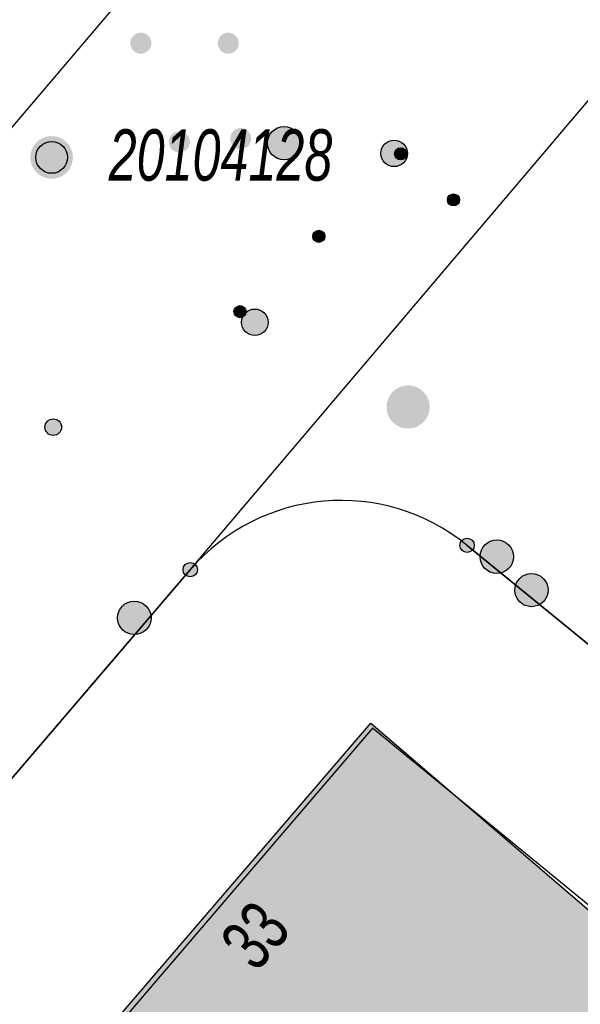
# Model space of a CAD drawing. Header units: metres. Extents: x 2695751 to 2696029, y 1260877 to 1261206.
# Tile 35 of 69: x 2695939 to 2695952, y 1260926 to 1260948. Entities that reach past the tile are written whole.
import ezdxf

# ---------------------------------------------------------------- set-up
doc = ezdxf.new("R2010")
doc.units = ezdxf.units.M
doc.linetypes.add('AUSGEZOGEN', pattern=[0])
for name, color, linetype in [('AV_Gebäudeflächen (BB)', 7, 'AUSGEZOGEN'), ('AV_Haus-Nr.', 7, 'AUSGEZOGEN'), ('AV_Lagefixpunkt-Nr.', 7, 'AUSGEZOGEN'), ('AV_Linien (BB)', 7, 'AUSGEZOGEN'), ('Liegenschaftsgrenzen', 7, 'AUSGEZOGEN'), ('PFAV', 255, 'AUSGEZOGEN'), ('PFAW', 255, 'AUSGEZOGEN'), ('PFEW', 255, 'AUSGEZOGEN'), ('PFWA', 255, 'AUSGEZOGEN'), ('RAEW', 8, 'AUSGEZOGEN'), ('RP_Abstandslinie', 7, 'AUSGEZOGEN')]:
    doc.layers.add(name, color=color, linetype=linetype)
doc.styles.add('ARIAL', font='arial.ttf')

msp = doc.modelspace()

# ---------------------------------------------------------------- hatches: boundary and pattern name
at = {"layer": 'AV_Gebäudeflächen (BB)', "true_color": 0xd2d2d2, "transparency": 33554687}
msp.add_hatch(color=254, dxfattribs=at).paths.add_polyline_path([(2695954.875, 1260925.907), (2695947.236, 1260932.465), (2695939.99, 1260924.03), (2695947.664, 1260917.461), (2695947.922, 1260917.766), (2695950.228, 1260920.495), (2695954.32, 1260916.979), (2695954.472, 1260916.849), (2695958.95, 1260922.287), (2695958.859, 1260922.365), (2695958.905, 1260922.418), (2695958.526, 1260922.744), (2695958.48, 1260922.691), (2695957.532, 1260923.505), (2695957.591, 1260923.574), (2695956.233, 1260924.74), (2695956.175, 1260924.672), (2695955.219, 1260925.492), (2695955.278, 1260925.561)])
at = {"layer": 'PFAV', "transparency": 33554687}
for points in [[(2695940.498, 1260945.248), (2695940.489, 1260945.345), (2695940.459, 1260945.438), (2695940.412, 1260945.524), (2695940.348, 1260945.598), (2695940.271, 1260945.657), (2695940.184, 1260945.7), (2695940.089, 1260945.725), (2695939.992, 1260945.73), (2695939.895, 1260945.715), (2695939.804, 1260945.681), (2695939.721, 1260945.629), (2695939.65, 1260945.562), (2695939.594, 1260945.482), (2695939.556, 1260945.392), (2695939.536, 1260945.297), (2695939.536, 1260945.199), (2695939.556, 1260945.104), (2695939.594, 1260945.014), (2695939.65, 1260944.934), (2695939.721, 1260944.867), (2695939.804, 1260944.815), (2695939.895, 1260944.781), (2695939.992, 1260944.766), (2695940.089, 1260944.771), (2695940.184, 1260944.796), (2695940.271, 1260944.839), (2695940.348, 1260944.898), (2695940.412, 1260944.972), (2695940.459, 1260945.058), (2695940.489, 1260945.151)], [(2695949.572, 1260936.48), (2695949.569, 1260936.513), (2695949.559, 1260936.544), (2695949.543, 1260936.573), (2695949.522, 1260936.598), (2695949.496, 1260936.618), (2695949.466, 1260936.632), (2695949.435, 1260936.641), (2695949.402, 1260936.642), (2695949.369, 1260936.637), (2695949.338, 1260936.626), (2695949.311, 1260936.609), (2695949.287, 1260936.586), (2695949.268, 1260936.559), (2695949.255, 1260936.529), (2695949.248, 1260936.496), (2695949.248, 1260936.464), (2695949.255, 1260936.431), (2695949.268, 1260936.401), (2695949.287, 1260936.374), (2695949.311, 1260936.351), (2695949.338, 1260936.334), (2695949.369, 1260936.323), (2695949.402, 1260936.318), (2695949.435, 1260936.319), (2695949.466, 1260936.328), (2695949.496, 1260936.342), (2695949.522, 1260936.362), (2695949.543, 1260936.387), (2695949.559, 1260936.416), (2695949.569, 1260936.447)], [(2695943.312, 1260935.93), (2695943.309, 1260935.963), (2695943.299, 1260935.994), (2695943.283, 1260936.023), (2695943.262, 1260936.048), (2695943.236, 1260936.068), (2695943.206, 1260936.082), (2695943.175, 1260936.091), (2695943.142, 1260936.092), (2695943.109, 1260936.087), (2695943.078, 1260936.076), (2695943.051, 1260936.059), (2695943.027, 1260936.036), (2695943.008, 1260936.009), (2695942.995, 1260935.979), (2695942.988, 1260935.946), (2695942.988, 1260935.914), (2695942.995, 1260935.881), (2695943.008, 1260935.851), (2695943.027, 1260935.824), (2695943.051, 1260935.801), (2695943.078, 1260935.784), (2695943.109, 1260935.773), (2695943.142, 1260935.768), (2695943.175, 1260935.769), (2695943.206, 1260935.778), (2695943.236, 1260935.792), (2695943.262, 1260935.812), (2695943.283, 1260935.837), (2695943.299, 1260935.866), (2695943.309, 1260935.897)]]:
    msp.add_hatch(color=7, dxfattribs=at).paths.add_polyline_path(points)
at = {"layer": 'PFAW', "transparency": 33554687}
h = msp.add_hatch(color=7, dxfattribs=at)
h.paths.add_polyline_path([(2695948.43, 1260939.274), (2695948.462, 1260939.312), (2695948.49, 1260939.352), (2695948.514, 1260939.395), (2695948.533, 1260939.441), (2695948.548, 1260939.488), (2695948.557, 1260939.537), (2695948.562, 1260939.586), (2695948.562, 1260939.635), (2695948.557, 1260939.684), (2695948.547, 1260939.732), (2695948.532, 1260939.78), (2695948.512, 1260939.825), (2695948.488, 1260939.868), (2695948.459, 1260939.908), (2695948.427, 1260939.946), (2695948.391, 1260939.979), (2695948.352, 1260940.009), (2695948.31, 1260940.035), (2695948.265, 1260940.057), (2695948.219, 1260940.074), (2695948.171, 1260940.086), (2695948.122, 1260940.093), (2695948.073, 1260940.095), (2695948.024, 1260940.093), (2695947.975, 1260940.085), (2695947.927, 1260940.072), (2695947.881, 1260940.055), (2695947.837, 1260940.033), (2695947.795, 1260940.007), (2695947.756, 1260939.976), (2695947.72, 1260939.942), (2695947.688, 1260939.904), (2695947.66, 1260939.864), (2695947.637, 1260939.82), (2695947.617, 1260939.775), (2695947.603, 1260939.728), (2695947.593, 1260939.679), (2695947.588, 1260939.63), (2695947.589, 1260939.581), (2695947.594, 1260939.532), (2695947.604, 1260939.483), (2695947.619, 1260939.436), (2695947.639, 1260939.391), (2695947.663, 1260939.348), (2695947.691, 1260939.308), (2695947.724, 1260939.27), (2695947.76, 1260939.237), (2695947.799, 1260939.207), (2695947.841, 1260939.181), (2695947.885, 1260939.159), (2695947.932, 1260939.142), (2695947.979, 1260939.13), (2695948.028, 1260939.123), (2695948.078, 1260939.121), (2695948.127, 1260939.123), (2695948.176, 1260939.131), (2695948.223, 1260939.144), (2695948.27, 1260939.161), (2695948.314, 1260939.183), (2695948.356, 1260939.209), (2695948.395, 1260939.24)])
h.paths.add_polyline_path([(2695947.943, 1260939.893), (2695947.962, 1260939.915), (2695947.983, 1260939.936), (2695948.007, 1260939.954), (2695948.032, 1260939.97), (2695948.058, 1260939.983), (2695948.086, 1260939.994), (2695948.115, 1260940.001), (2695948.144, 1260940.006), (2695948.174, 1260940.007), (2695948.203, 1260940.006), (2695948.232, 1260940.002), (2695948.261, 1260939.994), (2695948.289, 1260939.984), (2695948.316, 1260939.971), (2695948.341, 1260939.956), (2695948.364, 1260939.938), (2695948.386, 1260939.918), (2695948.405, 1260939.895), (2695948.422, 1260939.871), (2695948.437, 1260939.845), (2695948.449, 1260939.818), (2695948.458, 1260939.79), (2695948.464, 1260939.761), (2695948.467, 1260939.731), (2695948.467, 1260939.702), (2695948.464, 1260939.672), (2695948.458, 1260939.643), (2695948.45, 1260939.615), (2695948.438, 1260939.587), (2695948.424, 1260939.562), (2695948.407, 1260939.537), (2695948.388, 1260939.515), (2695948.367, 1260939.494), (2695948.343, 1260939.476), (2695948.318, 1260939.46), (2695948.292, 1260939.447), (2695948.264, 1260939.436), (2695948.235, 1260939.429), (2695948.206, 1260939.424), (2695948.176, 1260939.423), (2695948.147, 1260939.424), (2695948.118, 1260939.428), (2695948.089, 1260939.436), (2695948.061, 1260939.446), (2695948.034, 1260939.459), (2695948.009, 1260939.474), (2695947.986, 1260939.492), (2695947.964, 1260939.512), (2695947.945, 1260939.535), (2695947.928, 1260939.559), (2695947.913, 1260939.585), (2695947.901, 1260939.612), (2695947.892, 1260939.64), (2695947.886, 1260939.669), (2695947.883, 1260939.699), (2695947.883, 1260939.728), (2695947.886, 1260939.758), (2695947.892, 1260939.787), (2695947.9, 1260939.815), (2695947.912, 1260939.843), (2695947.926, 1260939.868)], flags=16)
for color, points in [(7, [(2695948.388, 1260939.515), (2695948.407, 1260939.537), (2695948.424, 1260939.562), (2695948.438, 1260939.587), (2695948.45, 1260939.615), (2695948.458, 1260939.643), (2695948.464, 1260939.672), (2695948.467, 1260939.702), (2695948.467, 1260939.731), (2695948.464, 1260939.761), (2695948.458, 1260939.79), (2695948.449, 1260939.818), (2695948.437, 1260939.845), (2695948.422, 1260939.871), (2695948.405, 1260939.895), (2695948.386, 1260939.918), (2695948.364, 1260939.938), (2695948.341, 1260939.956), (2695948.316, 1260939.971), (2695948.289, 1260939.984), (2695948.261, 1260939.994), (2695948.232, 1260940.002), (2695948.203, 1260940.006), (2695948.174, 1260940.007), (2695948.144, 1260940.006), (2695948.115, 1260940.001), (2695948.086, 1260939.994), (2695948.058, 1260939.983), (2695948.032, 1260939.97), (2695948.007, 1260939.954), (2695947.983, 1260939.936), (2695947.962, 1260939.915), (2695947.943, 1260939.893), (2695947.926, 1260939.868), (2695947.912, 1260939.843), (2695947.9, 1260939.815), (2695947.892, 1260939.787), (2695947.886, 1260939.758), (2695947.883, 1260939.728), (2695947.883, 1260939.699), (2695947.886, 1260939.669), (2695947.892, 1260939.64), (2695947.901, 1260939.612), (2695947.913, 1260939.585), (2695947.928, 1260939.559), (2695947.945, 1260939.535), (2695947.964, 1260939.512), (2695947.986, 1260939.492), (2695948.009, 1260939.474), (2695948.034, 1260939.459), (2695948.061, 1260939.446), (2695948.089, 1260939.436), (2695948.118, 1260939.428), (2695948.147, 1260939.424), (2695948.176, 1260939.423), (2695948.206, 1260939.424), (2695948.235, 1260939.429), (2695948.264, 1260939.436), (2695948.292, 1260939.447), (2695948.318, 1260939.46), (2695948.343, 1260939.476), (2695948.367, 1260939.494)]), (7, [(2695940.24, 1260939.152), (2695940.237, 1260939.19), (2695940.225, 1260939.226), (2695940.207, 1260939.259), (2695940.182, 1260939.288), (2695940.152, 1260939.311), (2695940.118, 1260939.328), (2695940.081, 1260939.337), (2695940.044, 1260939.339), (2695940.006, 1260939.334), (2695939.97, 1260939.32), (2695939.938, 1260939.3), (2695939.911, 1260939.274), (2695939.889, 1260939.243), (2695939.874, 1260939.208), (2695939.866, 1260939.171), (2695939.866, 1260939.133), (2695939.874, 1260939.096), (2695939.889, 1260939.061), (2695939.911, 1260939.03), (2695939.938, 1260939.004), (2695939.97, 1260938.984), (2695940.006, 1260938.97), (2695940.044, 1260938.965), (2695940.081, 1260938.967), (2695940.118, 1260938.976), (2695940.152, 1260938.993), (2695940.182, 1260939.016), (2695940.207, 1260939.045), (2695940.225, 1260939.078), (2695940.237, 1260939.114)]), (253, [(2695950.378, 1260935.988), (2695950.419, 1260936.053), (2695950.447, 1260936.125), (2695950.459, 1260936.2), (2695950.456, 1260936.277), (2695950.438, 1260936.351), (2695950.405, 1260936.42), (2695950.359, 1260936.482), (2695950.302, 1260936.532), (2695950.235, 1260936.57), (2695950.162, 1260936.594), (2695950.086, 1260936.603), (2695950.01, 1260936.596), (2695949.936, 1260936.574), (2695949.869, 1260936.538), (2695949.81, 1260936.489), (2695949.762, 1260936.429), (2695949.728, 1260936.36), (2695949.707, 1260936.286), (2695949.703, 1260936.21), (2695949.713, 1260936.134), (2695949.739, 1260936.062), (2695949.779, 1260935.996), (2695949.831, 1260935.94), (2695949.893, 1260935.895), (2695949.963, 1260935.864), (2695950.038, 1260935.848), (2695950.115, 1260935.847), (2695950.19, 1260935.861), (2695950.261, 1260935.891), (2695950.324, 1260935.934)]), (253, [(2695942.264, 1260934.842), (2695942.256, 1260934.918), (2695942.233, 1260934.991), (2695942.196, 1260935.058), (2695942.146, 1260935.117), (2695942.085, 1260935.164), (2695942.016, 1260935.197), (2695941.942, 1260935.217), (2695941.866, 1260935.22), (2695941.79, 1260935.209), (2695941.718, 1260935.182), (2695941.653, 1260935.142), (2695941.597, 1260935.089), (2695941.554, 1260935.026), (2695941.523, 1260934.955), (2695941.508, 1260934.88), (2695941.508, 1260934.804), (2695941.523, 1260934.729), (2695941.554, 1260934.658), (2695941.597, 1260934.595), (2695941.653, 1260934.542), (2695941.718, 1260934.502), (2695941.79, 1260934.475), (2695941.866, 1260934.464), (2695941.942, 1260934.467), (2695942.016, 1260934.487), (2695942.085, 1260934.52), (2695942.146, 1260934.567), (2695942.196, 1260934.626), (2695942.233, 1260934.693), (2695942.256, 1260934.766)])]:
    msp.add_hatch(color=color, dxfattribs=at).paths.add_polyline_path(points)
at = {"layer": 'PFEW', "transparency": 33554687}
for points in [[(2695945.378, 1260945.93), (2695945.303, 1260945.944), (2695945.227, 1260945.942), (2695945.153, 1260945.926), (2695945.084, 1260945.895), (2695945.022, 1260945.851), (2695944.971, 1260945.795), (2695944.932, 1260945.73), (2695944.907, 1260945.658), (2695944.896, 1260945.583), (2695944.901, 1260945.507), (2695944.921, 1260945.434), (2695944.956, 1260945.367), (2695945.003, 1260945.307), (2695945.062, 1260945.259), (2695945.128, 1260945.223), (2695945.201, 1260945.202), (2695945.277, 1260945.195), (2695945.352, 1260945.204), (2695945.424, 1260945.228), (2695945.49, 1260945.266), (2695945.547, 1260945.316), (2695945.592, 1260945.377), (2695945.625, 1260945.445), (2695945.643, 1260945.519), (2695945.645, 1260945.595), (2695945.633, 1260945.67), (2695945.605, 1260945.74), (2695945.564, 1260945.804), (2695945.511, 1260945.858), (2695945.448, 1260945.901)], [(2695951.241, 1260935.456), (2695951.236, 1260935.532), (2695951.216, 1260935.605), (2695951.181, 1260935.673), (2695951.134, 1260935.732), (2695951.076, 1260935.781), (2695951.009, 1260935.817), (2695950.936, 1260935.838), (2695950.861, 1260935.845), (2695950.785, 1260935.836), (2695950.713, 1260935.812), (2695950.647, 1260935.775), (2695950.591, 1260935.724), (2695950.545, 1260935.664), (2695950.513, 1260935.595), (2695950.495, 1260935.521), (2695950.492, 1260935.446), (2695950.504, 1260935.371), (2695950.532, 1260935.3), (2695950.573, 1260935.236), (2695950.626, 1260935.182), (2695950.689, 1260935.14), (2695950.759, 1260935.111), (2695950.833, 1260935.096), (2695950.909, 1260935.098), (2695950.983, 1260935.114), (2695951.053, 1260935.145), (2695951.114, 1260935.189), (2695951.166, 1260935.245), (2695951.205, 1260935.31), (2695951.23, 1260935.381)]]:
    msp.add_hatch(color=7, dxfattribs=at).paths.add_polyline_path(points)
h = msp.add_hatch(color=7, dxfattribs=at)
h.paths.add_polyline_path([(2695947.46, 1260945.339), (2695947.462, 1260945.309), (2695947.466, 1260945.279), (2695947.474, 1260945.249), (2695947.484, 1260945.221), (2695947.498, 1260945.194), (2695947.514, 1260945.168), (2695947.533, 1260945.144), (2695947.553, 1260945.122), (2695947.577, 1260945.102), (2695947.601, 1260945.085), (2695947.628, 1260945.07), (2695947.656, 1260945.058), (2695947.685, 1260945.049), (2695947.715, 1260945.043), (2695947.745, 1260945.039), (2695947.775, 1260945.039), (2695947.806, 1260945.043), (2695947.835, 1260945.049), (2695947.864, 1260945.058), (2695947.892, 1260945.07), (2695947.919, 1260945.085), (2695947.944, 1260945.102), (2695947.967, 1260945.122), (2695947.988, 1260945.144), (2695948.006, 1260945.168), (2695948.022, 1260945.194), (2695948.036, 1260945.221), (2695948.046, 1260945.249), (2695948.054, 1260945.279), (2695948.059, 1260945.309), (2695948.06, 1260945.339), (2695948.059, 1260945.369), (2695948.054, 1260945.399), (2695948.046, 1260945.429), (2695948.036, 1260945.457), (2695948.022, 1260945.485), (2695948.006, 1260945.51), (2695947.988, 1260945.535), (2695947.967, 1260945.557), (2695947.944, 1260945.576), (2695947.919, 1260945.594), (2695947.892, 1260945.608), (2695947.864, 1260945.62), (2695947.835, 1260945.63), (2695947.806, 1260945.636), (2695947.775, 1260945.639), (2695947.745, 1260945.639), (2695947.715, 1260945.636), (2695947.685, 1260945.63), (2695947.656, 1260945.62), (2695947.628, 1260945.608), (2695947.601, 1260945.594), (2695947.577, 1260945.576), (2695947.553, 1260945.557), (2695947.533, 1260945.535), (2695947.514, 1260945.51), (2695947.498, 1260945.485), (2695947.484, 1260945.457), (2695947.474, 1260945.429), (2695947.466, 1260945.399), (2695947.462, 1260945.369)])
h.paths.add_polyline_path([(2695947.766, 1260945.34), (2695947.766, 1260945.339), (2695947.766, 1260945.338), (2695947.766, 1260945.338), (2695947.766, 1260945.337), (2695947.766, 1260945.337), (2695947.765, 1260945.336), (2695947.765, 1260945.336), (2695947.765, 1260945.335), (2695947.764, 1260945.335), (2695947.764, 1260945.334), (2695947.763, 1260945.334), (2695947.763, 1260945.334), (2695947.762, 1260945.333), (2695947.762, 1260945.333), (2695947.761, 1260945.333), (2695947.76, 1260945.333), (2695947.76, 1260945.333), (2695947.759, 1260945.333), (2695947.759, 1260945.333), (2695947.758, 1260945.333), (2695947.758, 1260945.334), (2695947.757, 1260945.334), (2695947.757, 1260945.334), (2695947.756, 1260945.335), (2695947.756, 1260945.335), (2695947.755, 1260945.336), (2695947.755, 1260945.336), (2695947.755, 1260945.337), (2695947.754, 1260945.337), (2695947.754, 1260945.338), (2695947.754, 1260945.338), (2695947.754, 1260945.339), (2695947.754, 1260945.34), (2695947.754, 1260945.34), (2695947.754, 1260945.341), (2695947.755, 1260945.341), (2695947.755, 1260945.342), (2695947.755, 1260945.343), (2695947.756, 1260945.343), (2695947.756, 1260945.343), (2695947.757, 1260945.344), (2695947.757, 1260945.344), (2695947.758, 1260945.344), (2695947.758, 1260945.345), (2695947.759, 1260945.345), (2695947.759, 1260945.345), (2695947.76, 1260945.345), (2695947.76, 1260945.345), (2695947.761, 1260945.345), (2695947.762, 1260945.345), (2695947.762, 1260945.345), (2695947.763, 1260945.344), (2695947.763, 1260945.344), (2695947.764, 1260945.344), (2695947.764, 1260945.343), (2695947.765, 1260945.343), (2695947.765, 1260945.343), (2695947.765, 1260945.342), (2695947.766, 1260945.341), (2695947.766, 1260945.341), (2695947.766, 1260945.34)], flags=16)
h = msp.add_hatch(color=7, dxfattribs=at)
h.paths.add_polyline_path([(2695944.31, 1260941.521), (2695944.312, 1260941.491), (2695944.316, 1260941.461), (2695944.324, 1260941.431), (2695944.334, 1260941.403), (2695944.348, 1260941.376), (2695944.364, 1260941.35), (2695944.383, 1260941.326), (2695944.403, 1260941.304), (2695944.427, 1260941.284), (2695944.451, 1260941.267), (2695944.478, 1260941.252), (2695944.506, 1260941.24), (2695944.535, 1260941.231), (2695944.565, 1260941.225), (2695944.595, 1260941.221), (2695944.625, 1260941.221), (2695944.656, 1260941.225), (2695944.685, 1260941.231), (2695944.714, 1260941.24), (2695944.742, 1260941.252), (2695944.769, 1260941.267), (2695944.794, 1260941.284), (2695944.817, 1260941.304), (2695944.838, 1260941.326), (2695944.856, 1260941.35), (2695944.872, 1260941.376), (2695944.886, 1260941.403), (2695944.896, 1260941.431), (2695944.904, 1260941.461), (2695944.909, 1260941.491), (2695944.91, 1260941.521), (2695944.909, 1260941.551), (2695944.904, 1260941.581), (2695944.896, 1260941.611), (2695944.886, 1260941.639), (2695944.872, 1260941.667), (2695944.856, 1260941.692), (2695944.838, 1260941.717), (2695944.817, 1260941.739), (2695944.794, 1260941.758), (2695944.769, 1260941.776), (2695944.742, 1260941.79), (2695944.714, 1260941.802), (2695944.685, 1260941.812), (2695944.656, 1260941.818), (2695944.625, 1260941.821), (2695944.595, 1260941.821), (2695944.565, 1260941.818), (2695944.535, 1260941.812), (2695944.506, 1260941.802), (2695944.478, 1260941.79), (2695944.451, 1260941.776), (2695944.427, 1260941.758), (2695944.403, 1260941.739), (2695944.383, 1260941.717), (2695944.364, 1260941.692), (2695944.348, 1260941.667), (2695944.334, 1260941.639), (2695944.324, 1260941.611), (2695944.316, 1260941.581), (2695944.312, 1260941.551)])
h.paths.add_polyline_path([(2695944.616, 1260941.522), (2695944.616, 1260941.521), (2695944.616, 1260941.52), (2695944.616, 1260941.52), (2695944.616, 1260941.519), (2695944.616, 1260941.519), (2695944.615, 1260941.518), (2695944.615, 1260941.518), (2695944.615, 1260941.517), (2695944.614, 1260941.517), (2695944.614, 1260941.516), (2695944.613, 1260941.516), (2695944.613, 1260941.516), (2695944.612, 1260941.515), (2695944.612, 1260941.515), (2695944.611, 1260941.515), (2695944.61, 1260941.515), (2695944.61, 1260941.515), (2695944.609, 1260941.515), (2695944.609, 1260941.515), (2695944.608, 1260941.515), (2695944.608, 1260941.516), (2695944.607, 1260941.516), (2695944.607, 1260941.516), (2695944.606, 1260941.517), (2695944.606, 1260941.517), (2695944.605, 1260941.518), (2695944.605, 1260941.518), (2695944.605, 1260941.519), (2695944.604, 1260941.519), (2695944.604, 1260941.52), (2695944.604, 1260941.52), (2695944.604, 1260941.521), (2695944.604, 1260941.522), (2695944.604, 1260941.522), (2695944.604, 1260941.523), (2695944.605, 1260941.523), (2695944.605, 1260941.524), (2695944.605, 1260941.525), (2695944.606, 1260941.525), (2695944.606, 1260941.525), (2695944.607, 1260941.526), (2695944.607, 1260941.526), (2695944.608, 1260941.526), (2695944.608, 1260941.527), (2695944.609, 1260941.527), (2695944.609, 1260941.527), (2695944.61, 1260941.527), (2695944.61, 1260941.527), (2695944.611, 1260941.527), (2695944.612, 1260941.527), (2695944.612, 1260941.527), (2695944.613, 1260941.526), (2695944.613, 1260941.526), (2695944.614, 1260941.526), (2695944.614, 1260941.525), (2695944.615, 1260941.525), (2695944.615, 1260941.525), (2695944.615, 1260941.524), (2695944.616, 1260941.523), (2695944.616, 1260941.523), (2695944.616, 1260941.522)], flags=16)
at = {"layer": 'PFWA', "transparency": 33554687}
for points in [[(2695941.868, 1260947.657), (2695941.886, 1260947.641), (2695941.906, 1260947.627), (2695941.927, 1260947.615), (2695941.949, 1260947.606), (2695941.972, 1260947.598), (2695941.995, 1260947.593), (2695942.019, 1260947.591), (2695942.043, 1260947.59), (2695942.067, 1260947.593), (2695942.091, 1260947.597), (2695942.114, 1260947.604), (2695942.136, 1260947.614), (2695942.157, 1260947.625), (2695942.177, 1260947.639), (2695942.195, 1260947.654), (2695942.212, 1260947.672), (2695942.227, 1260947.691), (2695942.24, 1260947.711), (2695942.251, 1260947.733), (2695942.259, 1260947.755), (2695942.266, 1260947.778), (2695942.269, 1260947.802), (2695942.271, 1260947.826), (2695942.27, 1260947.85), (2695942.266, 1260947.874), (2695942.26, 1260947.897), (2695942.252, 1260947.92), (2695942.242, 1260947.942), (2695942.229, 1260947.962), (2695942.215, 1260947.981), (2695942.198, 1260947.999), (2695942.18, 1260948.015), (2695942.16, 1260948.029), (2695942.139, 1260948.041), (2695942.117, 1260948.05), (2695942.094, 1260948.058), (2695942.071, 1260948.063), (2695942.047, 1260948.065), (2695942.023, 1260948.066), (2695941.999, 1260948.063), (2695941.975, 1260948.059), (2695941.952, 1260948.052), (2695941.93, 1260948.042), (2695941.909, 1260948.031), (2695941.889, 1260948.017), (2695941.871, 1260948.002), (2695941.854, 1260947.984), (2695941.839, 1260947.965), (2695941.826, 1260947.945), (2695941.815, 1260947.923), (2695941.807, 1260947.901), (2695941.8, 1260947.878), (2695941.797, 1260947.854), (2695941.795, 1260947.83), (2695941.796, 1260947.806), (2695941.8, 1260947.782), (2695941.806, 1260947.759), (2695941.814, 1260947.736), (2695941.824, 1260947.714), (2695941.837, 1260947.694), (2695941.851, 1260947.675)], [(2695944.19, 1260947.674), (2695944.205, 1260947.693), (2695944.218, 1260947.713), (2695944.228, 1260947.735), (2695944.237, 1260947.758), (2695944.243, 1260947.781), (2695944.247, 1260947.805), (2695944.248, 1260947.829), (2695944.247, 1260947.853), (2695944.243, 1260947.877), (2695944.237, 1260947.9), (2695944.229, 1260947.923), (2695944.218, 1260947.944), (2695944.205, 1260947.965), (2695944.191, 1260947.984), (2695944.174, 1260948.001), (2695944.156, 1260948.017), (2695944.136, 1260948.031), (2695944.115, 1260948.042), (2695944.093, 1260948.052), (2695944.07, 1260948.059), (2695944.046, 1260948.064), (2695944.022, 1260948.066), (2695943.998, 1260948.066), (2695943.974, 1260948.064), (2695943.951, 1260948.059), (2695943.928, 1260948.052), (2695943.906, 1260948.043), (2695943.884, 1260948.031), (2695943.865, 1260948.017), (2695943.846, 1260948.002), (2695943.83, 1260947.984), (2695943.815, 1260947.965), (2695943.802, 1260947.945), (2695943.792, 1260947.923), (2695943.783, 1260947.9), (2695943.777, 1260947.877), (2695943.773, 1260947.853), (2695943.772, 1260947.829), (2695943.773, 1260947.805), (2695943.777, 1260947.781), (2695943.783, 1260947.758), (2695943.791, 1260947.735), (2695943.802, 1260947.714), (2695943.815, 1260947.693), (2695943.829, 1260947.674), (2695943.846, 1260947.657), (2695943.864, 1260947.641), (2695943.884, 1260947.627), (2695943.905, 1260947.616), (2695943.927, 1260947.606), (2695943.95, 1260947.599), (2695943.974, 1260947.594), (2695943.998, 1260947.592), (2695944.022, 1260947.592), (2695944.046, 1260947.594), (2695944.069, 1260947.599), (2695944.092, 1260947.606), (2695944.114, 1260947.615), (2695944.136, 1260947.627), (2695944.155, 1260947.641), (2695944.174, 1260947.656)], [(2695944.128, 1260945.501), (2695944.146, 1260945.485), (2695944.166, 1260945.472), (2695944.187, 1260945.46), (2695944.209, 1260945.451), (2695944.232, 1260945.444), (2695944.256, 1260945.439), (2695944.28, 1260945.436), (2695944.304, 1260945.437), (2695944.328, 1260945.439), (2695944.351, 1260945.444), (2695944.374, 1260945.451), (2695944.396, 1260945.461), (2695944.417, 1260945.473), (2695944.437, 1260945.487), (2695944.455, 1260945.502), (2695944.472, 1260945.52), (2695944.487, 1260945.539), (2695944.499, 1260945.559), (2695944.51, 1260945.581), (2695944.518, 1260945.604), (2695944.524, 1260945.627), (2695944.528, 1260945.651), (2695944.529, 1260945.675), (2695944.527, 1260945.699), (2695944.524, 1260945.723), (2695944.518, 1260945.746), (2695944.509, 1260945.769), (2695944.498, 1260945.79), (2695944.486, 1260945.811), (2695944.471, 1260945.83), (2695944.454, 1260945.847), (2695944.436, 1260945.863), (2695944.416, 1260945.876), (2695944.395, 1260945.888), (2695944.373, 1260945.897), (2695944.35, 1260945.904), (2695944.326, 1260945.909), (2695944.302, 1260945.912), (2695944.278, 1260945.911), (2695944.254, 1260945.909), (2695944.231, 1260945.904), (2695944.208, 1260945.897), (2695944.186, 1260945.887), (2695944.165, 1260945.875), (2695944.145, 1260945.861), (2695944.127, 1260945.846), (2695944.11, 1260945.828), (2695944.095, 1260945.809), (2695944.083, 1260945.789), (2695944.072, 1260945.767), (2695944.064, 1260945.744), (2695944.058, 1260945.721), (2695944.054, 1260945.697), (2695944.053, 1260945.673), (2695944.055, 1260945.649), (2695944.058, 1260945.625), (2695944.064, 1260945.602), (2695944.073, 1260945.579), (2695944.084, 1260945.558), (2695944.096, 1260945.537), (2695944.111, 1260945.518)], [(2695943.084, 1260945.443), (2695943.099, 1260945.462), (2695943.112, 1260945.482), (2695943.122, 1260945.504), (2695943.131, 1260945.527), (2695943.137, 1260945.55), (2695943.141, 1260945.574), (2695943.142, 1260945.598), (2695943.141, 1260945.622), (2695943.137, 1260945.646), (2695943.131, 1260945.669), (2695943.123, 1260945.692), (2695943.112, 1260945.713), (2695943.099, 1260945.734), (2695943.085, 1260945.753), (2695943.068, 1260945.77), (2695943.05, 1260945.786), (2695943.03, 1260945.8), (2695943.009, 1260945.811), (2695942.987, 1260945.821), (2695942.964, 1260945.828), (2695942.94, 1260945.833), (2695942.916, 1260945.835), (2695942.892, 1260945.835), (2695942.868, 1260945.833), (2695942.845, 1260945.828), (2695942.822, 1260945.821), (2695942.799, 1260945.812), (2695942.778, 1260945.8), (2695942.759, 1260945.786), (2695942.74, 1260945.77), (2695942.724, 1260945.753), (2695942.709, 1260945.734), (2695942.696, 1260945.714), (2695942.686, 1260945.692), (2695942.677, 1260945.669), (2695942.671, 1260945.646), (2695942.667, 1260945.622), (2695942.666, 1260945.598), (2695942.667, 1260945.574), (2695942.671, 1260945.55), (2695942.677, 1260945.527), (2695942.685, 1260945.504), (2695942.696, 1260945.483), (2695942.709, 1260945.462), (2695942.723, 1260945.443), (2695942.74, 1260945.426), (2695942.758, 1260945.41), (2695942.778, 1260945.396), (2695942.799, 1260945.385), (2695942.821, 1260945.375), (2695942.844, 1260945.368), (2695942.868, 1260945.363), (2695942.892, 1260945.361), (2695942.916, 1260945.361), (2695942.94, 1260945.363), (2695942.963, 1260945.368), (2695942.986, 1260945.375), (2695943.009, 1260945.384), (2695943.03, 1260945.396), (2695943.049, 1260945.41), (2695943.068, 1260945.426)]]:
    msp.add_hatch(color=7, dxfattribs=at).paths.add_polyline_path(points)
at = {"layer": 'RAEW', "transparency": 33554687}
for points in [[(2695947.771, 1260945.33), (2695947.771, 1260945.316), (2695947.773, 1260945.302), (2695947.777, 1260945.289), (2695947.782, 1260945.276), (2695947.788, 1260945.263), (2695947.795, 1260945.251), (2695947.804, 1260945.24), (2695947.813, 1260945.23), (2695947.824, 1260945.221), (2695947.835, 1260945.213), (2695947.847, 1260945.207), (2695947.86, 1260945.201), (2695947.874, 1260945.197), (2695947.887, 1260945.194), (2695947.901, 1260945.193), (2695947.915, 1260945.193), (2695947.929, 1260945.194), (2695947.942, 1260945.197), (2695947.956, 1260945.201), (2695947.969, 1260945.207), (2695947.981, 1260945.213), (2695947.992, 1260945.221), (2695948.003, 1260945.23), (2695948.012, 1260945.24), (2695948.021, 1260945.251), (2695948.028, 1260945.263), (2695948.034, 1260945.276), (2695948.039, 1260945.289), (2695948.043, 1260945.302), (2695948.045, 1260945.316), (2695948.045, 1260945.33), (2695948.045, 1260945.344), (2695948.043, 1260945.358), (2695948.039, 1260945.371), (2695948.034, 1260945.384), (2695948.028, 1260945.397), (2695948.021, 1260945.409), (2695948.012, 1260945.42), (2695948.003, 1260945.43), (2695947.992, 1260945.439), (2695947.981, 1260945.447), (2695947.969, 1260945.453), (2695947.956, 1260945.459), (2695947.942, 1260945.463), (2695947.929, 1260945.466), (2695947.915, 1260945.467), (2695947.901, 1260945.467), (2695947.887, 1260945.466), (2695947.874, 1260945.463), (2695947.86, 1260945.459), (2695947.847, 1260945.453), (2695947.835, 1260945.447), (2695947.824, 1260945.439), (2695947.813, 1260945.43), (2695947.804, 1260945.42), (2695947.795, 1260945.409), (2695947.788, 1260945.397), (2695947.782, 1260945.384), (2695947.777, 1260945.371), (2695947.773, 1260945.358), (2695947.771, 1260945.344)], [(2695949.101, 1260944.424), (2695949.087, 1260944.424), (2695949.073, 1260944.422), (2695949.06, 1260944.418), (2695949.047, 1260944.413), (2695949.034, 1260944.407), (2695949.022, 1260944.4), (2695949.011, 1260944.391), (2695949.001, 1260944.382), (2695948.992, 1260944.371), (2695948.984, 1260944.36), (2695948.978, 1260944.348), (2695948.972, 1260944.335), (2695948.968, 1260944.321), (2695948.965, 1260944.308), (2695948.964, 1260944.294), (2695948.964, 1260944.28), (2695948.965, 1260944.266), (2695948.968, 1260944.253), (2695948.972, 1260944.239), (2695948.978, 1260944.226), (2695948.984, 1260944.214), (2695948.992, 1260944.203), (2695949.001, 1260944.192), (2695949.011, 1260944.183), (2695949.022, 1260944.174), (2695949.034, 1260944.167), (2695949.047, 1260944.161), (2695949.06, 1260944.156), (2695949.073, 1260944.152), (2695949.087, 1260944.15), (2695949.101, 1260944.15), (2695949.115, 1260944.15), (2695949.129, 1260944.152), (2695949.142, 1260944.156), (2695949.155, 1260944.161), (2695949.168, 1260944.167), (2695949.18, 1260944.174), (2695949.191, 1260944.183), (2695949.201, 1260944.192), (2695949.21, 1260944.203), (2695949.218, 1260944.214), (2695949.224, 1260944.226), (2695949.23, 1260944.239), (2695949.234, 1260944.253), (2695949.237, 1260944.266), (2695949.238, 1260944.28), (2695949.238, 1260944.294), (2695949.237, 1260944.308), (2695949.234, 1260944.321), (2695949.23, 1260944.335), (2695949.224, 1260944.348), (2695949.218, 1260944.36), (2695949.21, 1260944.371), (2695949.201, 1260944.382), (2695949.191, 1260944.391), (2695949.18, 1260944.4), (2695949.168, 1260944.407), (2695949.155, 1260944.413), (2695949.142, 1260944.418), (2695949.129, 1260944.422), (2695949.115, 1260944.424)], [(2695948.964, 1260944.287), (2695948.964, 1260944.273), (2695948.966, 1260944.259), (2695948.97, 1260944.246), (2695948.975, 1260944.233), (2695948.981, 1260944.22), (2695948.988, 1260944.208), (2695948.997, 1260944.197), (2695949.006, 1260944.187), (2695949.017, 1260944.178), (2695949.028, 1260944.17), (2695949.04, 1260944.164), (2695949.053, 1260944.158), (2695949.067, 1260944.154), (2695949.08, 1260944.151), (2695949.094, 1260944.15), (2695949.108, 1260944.15), (2695949.122, 1260944.151), (2695949.135, 1260944.154), (2695949.149, 1260944.158), (2695949.162, 1260944.164), (2695949.174, 1260944.17), (2695949.185, 1260944.178), (2695949.196, 1260944.187), (2695949.205, 1260944.197), (2695949.214, 1260944.208), (2695949.221, 1260944.22), (2695949.227, 1260944.233), (2695949.232, 1260944.246), (2695949.236, 1260944.259), (2695949.238, 1260944.273), (2695949.238, 1260944.287), (2695949.238, 1260944.301), (2695949.236, 1260944.315), (2695949.232, 1260944.328), (2695949.227, 1260944.341), (2695949.221, 1260944.354), (2695949.214, 1260944.366), (2695949.205, 1260944.377), (2695949.196, 1260944.387), (2695949.185, 1260944.396), (2695949.174, 1260944.404), (2695949.162, 1260944.41), (2695949.149, 1260944.416), (2695949.135, 1260944.42), (2695949.122, 1260944.423), (2695949.108, 1260944.424), (2695949.094, 1260944.424), (2695949.08, 1260944.423), (2695949.067, 1260944.42), (2695949.053, 1260944.416), (2695949.04, 1260944.41), (2695949.028, 1260944.404), (2695949.017, 1260944.396), (2695949.006, 1260944.387), (2695948.997, 1260944.377), (2695948.988, 1260944.366), (2695948.981, 1260944.354), (2695948.975, 1260944.341), (2695948.97, 1260944.328), (2695948.966, 1260944.315), (2695948.964, 1260944.301)], [(2695946.153, 1260943.561), (2695946.143, 1260943.571), (2695946.132, 1260943.579), (2695946.12, 1260943.586), (2695946.107, 1260943.592), (2695946.094, 1260943.596), (2695946.08, 1260943.599), (2695946.066, 1260943.601), (2695946.053, 1260943.601), (2695946.039, 1260943.6), (2695946.025, 1260943.598), (2695946.012, 1260943.594), (2695945.999, 1260943.589), (2695945.986, 1260943.582), (2695945.975, 1260943.575), (2695945.964, 1260943.566), (2695945.954, 1260943.556), (2695945.945, 1260943.545), (2695945.938, 1260943.534), (2695945.931, 1260943.521), (2695945.926, 1260943.508), (2695945.922, 1260943.495), (2695945.92, 1260943.481), (2695945.919, 1260943.467), (2695945.919, 1260943.454), (2695945.921, 1260943.44), (2695945.924, 1260943.426), (2695945.928, 1260943.413), (2695945.934, 1260943.4), (2695945.941, 1260943.388), (2695945.949, 1260943.377), (2695945.959, 1260943.367), (2695945.969, 1260943.357), (2695945.98, 1260943.349), (2695945.992, 1260943.342), (2695946.005, 1260943.336), (2695946.018, 1260943.332), (2695946.032, 1260943.329), (2695946.046, 1260943.327), (2695946.059, 1260943.327), (2695946.073, 1260943.328), (2695946.087, 1260943.33), (2695946.1, 1260943.334), (2695946.113, 1260943.339), (2695946.126, 1260943.346), (2695946.137, 1260943.353), (2695946.148, 1260943.362), (2695946.158, 1260943.372), (2695946.167, 1260943.383), (2695946.174, 1260943.394), (2695946.181, 1260943.407), (2695946.186, 1260943.42), (2695946.19, 1260943.433), (2695946.192, 1260943.447), (2695946.193, 1260943.461), (2695946.193, 1260943.474), (2695946.191, 1260943.488), (2695946.188, 1260943.502), (2695946.184, 1260943.515), (2695946.178, 1260943.528), (2695946.171, 1260943.54), (2695946.163, 1260943.551)], [(2695945.919, 1260943.464), (2695945.919, 1260943.45), (2695945.921, 1260943.436), (2695945.925, 1260943.423), (2695945.93, 1260943.41), (2695945.936, 1260943.397), (2695945.943, 1260943.385), (2695945.952, 1260943.374), (2695945.961, 1260943.364), (2695945.972, 1260943.355), (2695945.983, 1260943.347), (2695945.995, 1260943.341), (2695946.008, 1260943.335), (2695946.022, 1260943.331), (2695946.035, 1260943.328), (2695946.049, 1260943.327), (2695946.063, 1260943.327), (2695946.077, 1260943.328), (2695946.09, 1260943.331), (2695946.104, 1260943.335), (2695946.117, 1260943.341), (2695946.129, 1260943.347), (2695946.14, 1260943.355), (2695946.151, 1260943.364), (2695946.16, 1260943.374), (2695946.169, 1260943.385), (2695946.176, 1260943.397), (2695946.182, 1260943.41), (2695946.187, 1260943.423), (2695946.191, 1260943.436), (2695946.193, 1260943.45), (2695946.193, 1260943.464), (2695946.193, 1260943.478), (2695946.191, 1260943.492), (2695946.187, 1260943.505), (2695946.182, 1260943.518), (2695946.176, 1260943.531), (2695946.169, 1260943.543), (2695946.16, 1260943.554), (2695946.151, 1260943.564), (2695946.14, 1260943.573), (2695946.129, 1260943.581), (2695946.117, 1260943.587), (2695946.104, 1260943.593), (2695946.09, 1260943.597), (2695946.077, 1260943.6), (2695946.063, 1260943.601), (2695946.049, 1260943.601), (2695946.035, 1260943.6), (2695946.022, 1260943.597), (2695946.008, 1260943.593), (2695945.995, 1260943.587), (2695945.983, 1260943.581), (2695945.972, 1260943.573), (2695945.961, 1260943.564), (2695945.952, 1260943.554), (2695945.943, 1260943.543), (2695945.936, 1260943.531), (2695945.93, 1260943.518), (2695945.925, 1260943.505), (2695945.921, 1260943.492), (2695945.919, 1260943.478)], [(2695946.056, 1260943.601), (2695946.042, 1260943.601), (2695946.028, 1260943.599), (2695946.015, 1260943.595), (2695946.002, 1260943.59), (2695945.989, 1260943.584), (2695945.977, 1260943.577), (2695945.966, 1260943.568), (2695945.956, 1260943.559), (2695945.947, 1260943.548), (2695945.939, 1260943.537), (2695945.933, 1260943.525), (2695945.927, 1260943.512), (2695945.923, 1260943.498), (2695945.92, 1260943.485), (2695945.919, 1260943.471), (2695945.919, 1260943.457), (2695945.92, 1260943.443), (2695945.923, 1260943.43), (2695945.927, 1260943.416), (2695945.933, 1260943.403), (2695945.939, 1260943.391), (2695945.947, 1260943.38), (2695945.956, 1260943.369), (2695945.966, 1260943.36), (2695945.977, 1260943.351), (2695945.989, 1260943.344), (2695946.002, 1260943.338), (2695946.015, 1260943.333), (2695946.028, 1260943.329), (2695946.042, 1260943.327), (2695946.056, 1260943.327), (2695946.07, 1260943.327), (2695946.084, 1260943.329), (2695946.097, 1260943.333), (2695946.11, 1260943.338), (2695946.123, 1260943.344), (2695946.135, 1260943.351), (2695946.146, 1260943.36), (2695946.156, 1260943.369), (2695946.165, 1260943.38), (2695946.173, 1260943.391), (2695946.179, 1260943.403), (2695946.185, 1260943.416), (2695946.189, 1260943.43), (2695946.192, 1260943.443), (2695946.193, 1260943.457), (2695946.193, 1260943.471), (2695946.192, 1260943.485), (2695946.189, 1260943.498), (2695946.185, 1260943.512), (2695946.179, 1260943.525), (2695946.173, 1260943.537), (2695946.165, 1260943.548), (2695946.156, 1260943.559), (2695946.146, 1260943.568), (2695946.135, 1260943.577), (2695946.123, 1260943.584), (2695946.11, 1260943.59), (2695946.097, 1260943.595), (2695946.084, 1260943.599), (2695946.07, 1260943.601)], [(2695944.179, 1260941.859), (2695944.169, 1260941.849), (2695944.161, 1260941.838), (2695944.154, 1260941.826), (2695944.148, 1260941.813), (2695944.144, 1260941.8), (2695944.141, 1260941.786), (2695944.139, 1260941.772), (2695944.139, 1260941.759), (2695944.14, 1260941.745), (2695944.142, 1260941.731), (2695944.146, 1260941.718), (2695944.151, 1260941.705), (2695944.158, 1260941.692), (2695944.165, 1260941.681), (2695944.174, 1260941.67), (2695944.184, 1260941.66), (2695944.195, 1260941.651), (2695944.206, 1260941.644), (2695944.219, 1260941.637), (2695944.232, 1260941.632), (2695944.245, 1260941.628), (2695944.259, 1260941.626), (2695944.273, 1260941.625), (2695944.286, 1260941.625), (2695944.3, 1260941.627), (2695944.314, 1260941.63), (2695944.327, 1260941.634), (2695944.34, 1260941.64), (2695944.352, 1260941.647), (2695944.363, 1260941.655), (2695944.373, 1260941.665), (2695944.383, 1260941.675), (2695944.391, 1260941.686), (2695944.398, 1260941.698), (2695944.404, 1260941.711), (2695944.408, 1260941.724), (2695944.411, 1260941.738), (2695944.413, 1260941.752), (2695944.413, 1260941.765), (2695944.412, 1260941.779), (2695944.41, 1260941.793), (2695944.406, 1260941.806), (2695944.401, 1260941.819), (2695944.394, 1260941.832), (2695944.387, 1260941.843), (2695944.378, 1260941.854), (2695944.368, 1260941.864), (2695944.357, 1260941.873), (2695944.346, 1260941.88), (2695944.333, 1260941.887), (2695944.32, 1260941.892), (2695944.307, 1260941.896), (2695944.293, 1260941.898), (2695944.279, 1260941.899), (2695944.266, 1260941.899), (2695944.252, 1260941.897), (2695944.238, 1260941.894), (2695944.225, 1260941.89), (2695944.212, 1260941.884), (2695944.2, 1260941.877), (2695944.189, 1260941.869)]]:
    msp.add_hatch(color=1, dxfattribs=at).paths.add_polyline_path(points)

# ---------------------------------------------------------------- linework, layer by layer
at = {"layer": 'AV_Linien (BB)', "color": 7, "linetype": 'AUSGEZOGEN', "transparency": 33554687}
msp.add_line((2695957.962, 1260929.49), (2695949.41, 1260936.48), dxfattribs=at)
for points in [[(2695943.15, 1260935.93), (2695932.73, 1260923.76), (2695931.966, 1260922.867)], [(2695954.472, 1260916.849), (2695954.32, 1260916.979), (2695950.228, 1260920.495), (2695947.922, 1260917.766), (2695947.664, 1260917.461), (2695939.99, 1260924.03), (2695947.236, 1260932.465), (2695954.875, 1260925.907)]]:
    msp.add_lwpolyline(points, dxfattribs=at)
msp.add_arc((2695946.562, 1260932.997), 4.499, 50.7254, 139.3167, dxfattribs=at)
at = {"layer": 'Liegenschaftsgrenzen', "color": 7, "linetype": 'AUSGEZOGEN', "transparency": 33554687}
for p, q in [((2695946.7, 1260954.85), (2695936.18, 1260942.48)), ((2695943.15, 1260935.93), (2695953.7, 1260948.36)), ((2695949.41, 1260936.48), (2695964.79, 1260923.91)), ((2695932.73, 1260923.76), (2695943.15, 1260935.93))]:
    msp.add_line(p, q, dxfattribs=at)
msp.add_arc((2695946.562, 1260932.997), 4.499, 50.7254, 139.3167, dxfattribs=at)
at = {"layer": 'PFAV', "color": 7, "transparency": 33554687}
for centre, radius in [((2695940.016, 1260945.248), 0.36), ((2695949.41, 1260936.48), 0.162), ((2695943.15, 1260935.93), 0.162)]:
    msp.add_circle(centre, radius, dxfattribs=at)
at = {"layer": 'PFAW', "transparency": 33554687}
for centre, radius in [((2695940.053, 1260939.152), 0.187), ((2695950.081, 1260936.224), 0.379), ((2695941.885, 1260934.842), 0.379)]:
    msp.add_circle(centre, radius, dxfattribs=at)
at = {"layer": 'PFEW', "transparency": 33554687}
for centre, radius in [((2695945.271, 1260945.57), 0.375), ((2695947.76, 1260945.339), 0.3), ((2695944.61, 1260941.521), 0.3), ((2695950.866, 1260935.47), 0.375)]:
    msp.add_circle(centre, radius, dxfattribs=at)
at = {"layer": 'RAEW', "color": 1, "transparency": 33554687}
for centre in [(2695947.908, 1260945.33), (2695949.101, 1260944.287), (2695949.101, 1260944.287), (2695946.056, 1260943.464), (2695946.056, 1260943.464), (2695946.056, 1260943.464), (2695944.276, 1260941.762)]:
    msp.add_circle(centre, 0.137, dxfattribs=at)
at = {"layer": 'RP_Abstandslinie', "color": 7, "linetype": 'AUSGEZOGEN', "transparency": 33554687}
msp.add_lwpolyline([(2696008.304, 1260882.381), (2695998.35, 1260890.53), (2695947.27, 1260932.35), (2695926.54, 1260908.15), (2695905.69, 1260883.84), (2695907.543, 1260882.381)], dxfattribs=at)

# ---------------------------------------------------------------- texts
at = {"layer": 'AV_Haus-Nr.', "color": 7, "transparency": 33554687, "insert": (2695944.175, 1260928.049), "char_height": 1.1621, "width": 1.68109, "attachment_point": 2, "rotation": 49.3362, "style": 'ARIAL'}
msp.add_mtext('\\W0.70;33', dxfattribs=at)
at = {"layer": 'AV_Lagefixpunkt-Nr.', "color": 7, "transparency": 33554687, "insert": (2695941.307, 1260944.705), "char_height": 1.1621, "width": 5.49745, "attachment_point": 7, "style": 'ARIAL'}
msp.add_mtext('\\A1;{\\fArial|i1|b0;\\H1.162102;\\W0.700000;\\C7;20104128}\\P', dxfattribs=at)

doc.saveas('drawing.dxf')
